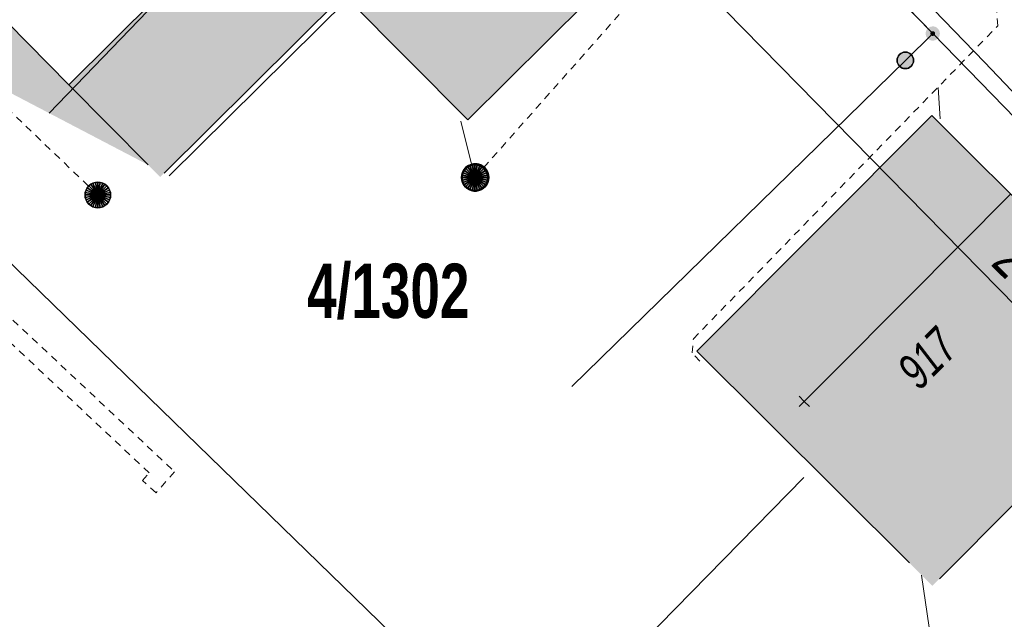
# Model space of a CAD drawing. Header units: metres. Extents: x 2695560 to 2696939, y 1260529 to 1262050.
# Tile 12 of 256: x 2695756 to 2695783, y 1260847 to 1260864. Entities that reach past the tile are written whole.
import ezdxf

# ---------------------------------------------------------------- set-up
doc = ezdxf.new("R2010")
doc.units = ezdxf.units.M
doc.linetypes.add('AUSGEZOGEN', pattern=[0])
doc.linetypes.add('VERDECKT2_S2', pattern=[0.36, 0.2, -0.16])
for name, color, linetype in [('XR$1$AV_Flächen (EO)', 7, 'AUSGEZOGEN'), ('XR$1$AV_Gebäudeflächen (BB)', 7, 'AUSGEZOGEN'), ('XR$1$AV_Gebäudeflächen ut.', 7, 'AUSGEZOGEN'), ('XR$1$AV_Grenzpunkte', 7, 'AUSGEZOGEN'), ('XR$1$AV_Grundstück-Nr.', 7, 'AUSGEZOGEN'), ('XR$1$AV_Haus-Nr.', 7, 'AUSGEZOGEN'), ('XR$1$AV_Linien (BB)', 7, 'AUSGEZOGEN'), ('XR$1$AV_Versicherung-Nr.', 7, 'AUSGEZOGEN'), ('XR$1$AW_LK_Schachtdeckel', 24, 'AUSGEZOGEN'), ('XR$1$Liegenschaftsgrenzen', 7, 'AUSGEZOGEN'), ('XR$1$PFAV', 255, 'AUSGEZOGEN'), ('XR$1$PFAW', 255, 'AUSGEZOGEN'), ('XR$1$RP_Abstandslinie', 7, 'AUSGEZOGEN')]:
    doc.layers.add(name, color=color, linetype=linetype)
for name, color, linetype, lineweight in [('XR$2$ABW-Linie-R-genau', 4, 'AUSGEZOGEN', 18), ('XR$2$ABW-Linie-R-ungenau', 4, 'VERDECKT2_S2', 18), ('XR$2$ABW-Punkt', 6, 'AUSGEZOGEN', 18), ('XR$2$ELE-LinieFlaeche-ungenau', 1, 'VERDECKT2_S2', 18), ('XR$2$KOM-Linie-U-genau', 91, 'AUSGEZOGEN', 18), ('XR$2$KOM-Punkt-U', 91, 'AUSGEZOGEN', 18)]:
    doc.layers.add(name, color=color, linetype=linetype, lineweight=lineweight)
doc.styles.add('ARIAL', font='arial.ttf')

# ---------------------------------------------------------------- blocks, each defined once
blk = doc.blocks.new('BWAV20')
at = {"true_color": 0x000000, "transparency": 33554687}
blk.add_hatch(color=18, dxfattribs=at).paths.add_polyline_path([(0.167, 0), (0.163, 0.034), (0.153, 0.066), (0.137, 0.095), (0.115, 0.121), (0.088, 0.141), (0.058, 0.156), (0.025, 0.165), (-0.008, 0.166), (-0.042, 0.161), (-0.073, 0.15), (-0.102, 0.132), (-0.126, 0.109), (-0.146, 0.081), (-0.159, 0.05), (-0.166, 0.017), (-0.166, -0.017), (-0.159, -0.05), (-0.146, -0.081), (-0.126, -0.109), (-0.102, -0.132), (-0.073, -0.15), (-0.042, -0.161), (-0.008, -0.166), (0.025, -0.165), (0.058, -0.156), (0.088, -0.141), (0.115, -0.121), (0.137, -0.095), (0.153, -0.066), (0.163, -0.034)])
at = {"layer": 'XR$1$PFAV', "transparency": 33554687}
blk.add_hatch(color=7, dxfattribs=at).paths.add_polyline_path([(0.5, 0), (0.49, 0.101), (0.459, 0.197), (0.41, 0.286), (0.344, 0.362), (0.264, 0.424), (0.174, 0.469), (0.076, 0.494), (-0.025, 0.499), (-0.125, 0.484), (-0.22, 0.449), (-0.306, 0.395), (-0.379, 0.326), (-0.437, 0.243), (-0.477, 0.15), (-0.497, 0.051), (-0.497, -0.051), (-0.477, -0.15), (-0.437, -0.243), (-0.379, -0.326), (-0.306, -0.395), (-0.22, -0.449), (-0.125, -0.484), (-0.025, -0.499), (0.076, -0.494), (0.174, -0.469), (0.264, -0.424), (0.344, -0.362), (0.41, -0.286), (0.459, -0.197), (0.49, -0.101)])
blk = doc.blocks.new('BAV15')
at = {"layer": 'XR$1$PFAV', "transparency": 33554687}
blk.add_hatch(color=7, dxfattribs=at).paths.add_polyline_path([(0.5, 0), (0.49, 0.101), (0.459, 0.197), (0.41, 0.286), (0.344, 0.362), (0.264, 0.424), (0.174, 0.469), (0.076, 0.494), (-0.025, 0.499), (-0.125, 0.484), (-0.22, 0.449), (-0.306, 0.395), (-0.379, 0.326), (-0.437, 0.243), (-0.477, 0.15), (-0.497, 0.051), (-0.497, -0.051), (-0.477, -0.15), (-0.437, -0.243), (-0.379, -0.326), (-0.306, -0.395), (-0.22, -0.449), (-0.125, -0.484), (-0.025, -0.499), (0.076, -0.494), (0.174, -0.469), (0.264, -0.424), (0.344, -0.362), (0.41, -0.286), (0.459, -0.197), (0.49, -0.101)])
at = {"color": 7, "transparency": 33554687}
for start, end in [(90, 270), (270, 90)]:
    blk.add_arc((0, 0), 0.5, start, end, dxfattribs=at)
at = {"layer": 'XR$1$PFAV', "transparency": 33554687}
blk.add_circle((0, 0), 0.5, dxfattribs=at)
blk = doc.blocks.new('BAW2082')
at = {"layer": 'XR$1$PFAW', "transparency": 33554687}
blk.add_hatch(color=7, dxfattribs=at).paths.add_polyline_path([(0.509, -0.003), (0.499, 0.098), (0.469, 0.194), (0.42, 0.283), (0.354, 0.359), (0.274, 0.421), (0.183, 0.466), (0.085, 0.491), (-0.016, 0.496), (-0.116, 0.481), (-0.211, 0.446), (-0.297, 0.392), (-0.37, 0.323), (-0.428, 0.24), (-0.468, 0.147), (-0.488, 0.047), (-0.488, -0.054), (-0.468, -0.153), (-0.428, -0.246), (-0.37, -0.329), (-0.297, -0.398), (-0.211, -0.452), (-0.116, -0.487), (-0.016, -0.502), (0.085, -0.497), (0.183, -0.472), (0.274, -0.427), (0.354, -0.366), (0.42, -0.289), (0.469, -0.2), (0.499, -0.104)])
at = {"transparency": 33554687}
for start, end in [(91.1948, 268.8052), (268.8052, 91.1948)]:
    blk.add_arc((0.01, 0), 0.5, start, end, dxfattribs=at)
at = {"layer": 'XR$1$PFAW', "transparency": 33554687}
blk.add_circle((0.009, -0.003), 0.5, dxfattribs=at)
blk = doc.blocks.new('KOM-UNBEKANNT-U')
at = {"layer": 'XR$2$KOM-Punkt-U', "linetype": 'AUSGEZOGEN', "lineweight": 20, "transparency": 33554687}
for p, q in [((0, 0, 2500), (-141, 141, 2500)), ((-141, -141, 2500), (0, 0, 2500)), ((0, 0, 2500), (141, 141, 2500)), ((141, -141, 2500), (0, 0, 2500))]:
    blk.add_line(p, q, dxfattribs=at)
blk = doc.blocks.new('ABW-NORMSCHACHT_WEITERE')
at = {"layer": 'XR$2$ABW-Punkt', "linetype": 'AUSGEZOGEN', "lineweight": 25, "transparency": 33554687}
for points in [[(-196, 39, 2500), (0, 0, 2500), (-200, 0, 2500)], [(-196, 39), (0, 0), (-200, 0)], [(-196, 39, 2500), (-196, 39), (-200, 0), (-200, 0, 2500)], [(-200, 0, 2500), (0, 0, 2500), (-196, -39, 2500)], [(-200, 0), (0, 0), (-196, -39)], [(-185, 77, 2500), (0, 0, 2500), (-196, 39, 2500)], [(-185, 77), (0, 0), (-196, 39)], [(-185, 77, 2500), (-185, 77), (-196, 39), (-196, 39, 2500)], [(-196, -39, 2500), (0, 0, 2500), (-185, -77, 2500)], [(-196, -39), (0, 0), (-185, -77)], [(-166, 111, 2500), (0, 0, 2500), (-185, 77, 2500)], [(-166, 111), (0, 0), (-185, 77)], [(-166, 111, 2500), (-166, 111), (-185, 77), (-185, 77, 2500)], [(-185, -77, 2500), (0, 0, 2500), (-166, -111, 2500)], [(-185, -77), (0, 0), (-166, -111)], [(-141, 141, 2500), (0, 0, 2500), (-166, 111, 2500)], [(-141, 141), (0, 0), (-166, 111)], [(-141, 141, 2500), (-141, 141), (-166, 111), (-166, 111, 2500)], [(-166, -111, 2500), (0, 0, 2500), (-141, -141, 2500)], [(-166, -111), (0, 0), (-141, -141)], [(-111, 166, 2500), (0, 0, 2500), (-141, 141, 2500)], [(-111, 166), (0, 0), (-141, 141)], [(-111, 166, 2500), (-111, 166), (-141, 141), (-141, 141, 2500)], [(-141, -141, 2500), (0, 0, 2500), (-111, -166, 2500)], [(-141, -141), (0, 0), (-111, -166)], [(-77, 185, 2500), (0, 0, 2500), (-111, 166, 2500)], [(-77, 185), (0, 0), (-111, 166)], [(-77, 185, 2500), (-77, 185), (-111, 166), (-111, 166, 2500)], [(-111, -166, 2500), (0, 0, 2500), (-77, -185, 2500)], [(-111, -166), (0, 0), (-77, -185)], [(-39, 196, 2500), (0, 0, 2500), (-77, 185, 2500)], [(-39, 196), (0, 0), (-77, 185)], [(-39, 196, 2500), (-39, 196), (-77, 185), (-77, 185, 2500)], [(-77, -185, 2500), (0, 0, 2500), (-39, -196, 2500)], [(-77, -185), (0, 0), (-39, -196)], [(0, 200, 2500), (0, 0, 2500), (-39, 196, 2500)], [(0, 200), (0, 0), (-39, 196)], [(0, 200, 2500), (0, 200), (-39, 196), (-39, 196, 2500)], [(-39, -196, 2500), (0, 0, 2500), (0, -200, 2500)], [(-39, -196), (0, 0), (0, -200)], [(39, 196, 2500), (0, 0, 2500), (0, 200, 2500)], [(39, 196), (0, 0), (0, 200)], [(39, 196, 2500), (39, 196), (0, 200), (0, 200, 2500)], [(77, 185, 2500), (0, 0, 2500), (39, 196, 2500)], [(77, 185), (0, 0), (39, 196)], [(111, 166, 2500), (0, 0, 2500), (77, 185, 2500)], [(111, 166), (0, 0), (77, 185)], [(141, 141, 2500), (0, 0, 2500), (111, 166, 2500)], [(141, 141), (0, 0), (111, 166)], [(166, 111, 2500), (0, 0, 2500), (141, 141, 2500)], [(166, 111), (0, 0), (141, 141)], [(185, 77, 2500), (0, 0, 2500), (166, 111, 2500)], [(185, 77), (0, 0), (166, 111)], [(196, 39, 2500), (0, 0, 2500), (185, 77, 2500)], [(196, 39), (0, 0), (185, 77)], [(200, 0, 2500), (0, 0, 2500), (196, 39, 2500)], [(200, 0), (0, 0), (196, 39)], [(0, -200, 2500), (0, 0, 2500), (39, -196, 2500)], [(39, -196, 2500), (0, 0, 2500), (77, -185, 2500)], [(77, -185, 2500), (0, 0, 2500), (111, -166, 2500)], [(111, -166, 2500), (0, 0, 2500), (141, -141, 2500)], [(141, -141, 2500), (0, 0, 2500), (166, -111, 2500)], [(166, -111, 2500), (0, 0, 2500), (185, -77, 2500)], [(185, -77, 2500), (0, 0, 2500), (196, -39, 2500)], [(196, -39, 2500), (0, 0, 2500), (200, 0, 2500)], [(0, -200), (0, 0), (39, -196)], [(39, -196), (0, 0), (77, -185)], [(77, -185), (0, 0), (111, -166)], [(111, -166), (0, 0), (141, -141)], [(141, -141), (0, 0), (166, -111)], [(166, -111), (0, 0), (185, -77)], [(185, -77), (0, 0), (196, -39)], [(196, -39), (0, 0), (200, 0)], [(77, 185, 2500), (77, 185), (39, 196), (39, 196, 2500)], [(111, 166, 2500), (111, 166), (77, 185), (77, 185, 2500)], [(141, 141, 2500), (141, 141), (111, 166), (111, 166, 2500)], [(166, 111, 2500), (166, 111), (141, 141), (141, 141, 2500)], [(185, 77, 2500), (185, 77), (166, 111), (166, 111, 2500)], [(196, 39, 2500), (196, 39), (185, 77), (185, 77, 2500)], [(200, 0, 2500), (200, 0), (196, 39), (196, 39, 2500)], [(-200, 0, 2500), (-200, 0), (-196, -39), (-196, -39, 2500)], [(-196, -39, 2500), (-196, -39), (-185, -77), (-185, -77, 2500)], [(-185, -77, 2500), (-185, -77), (-166, -111), (-166, -111, 2500)], [(-166, -111, 2500), (-166, -111), (-141, -141), (-141, -141, 2500)], [(-141, -141, 2500), (-141, -141), (-111, -166), (-111, -166, 2500)], [(-111, -166, 2500), (-111, -166), (-77, -185), (-77, -185, 2500)], [(-77, -185, 2500), (-77, -185), (-39, -196), (-39, -196, 2500)], [(-39, -196, 2500), (-39, -196), (0, -200), (0, -200, 2500)], [(0, -200, 2500), (0, -200), (39, -196), (39, -196, 2500)], [(39, -196, 2500), (39, -196), (77, -185), (77, -185, 2500)], [(77, -185, 2500), (77, -185), (111, -166), (111, -166, 2500)], [(111, -166, 2500), (111, -166), (141, -141), (141, -141, 2500)], [(141, -141, 2500), (141, -141), (166, -111), (166, -111, 2500)], [(166, -111, 2500), (166, -111), (185, -77), (185, -77, 2500)], [(185, -77, 2500), (185, -77), (196, -39), (196, -39, 2500)], [(196, -39, 2500), (196, -39), (200, 0), (200, 0, 2500)]]:
    blk.add_3dface(points, dxfattribs=at)
blk = doc.blocks.new('ABW-DECKEL')
at = {"layer": 'XR$2$ABW-Punkt', "linetype": 'AUSGEZOGEN', "lineweight": 25, "transparency": 33554687}
for points in [[(-194, 291, 2500), (0, 0, 2500), (-247, 247, 2500)], [(-194, 291), (0, 0), (-247, 247)], [(-194, 291, 2500), (-194, 291), (-247, 247), (-247, 247, 2500)], [(-134, 323, 2500), (0, 0, 2500), (-194, 291, 2500)], [(-134, 323), (0, 0), (-194, 291)], [(-134, 323, 2500), (-134, 323), (-194, 291), (-194, 291, 2500)], [(-68, 343, 2500), (0, 0, 2500), (-134, 323, 2500)], [(-68, 343), (0, 0), (-134, 323)], [(-68, 343, 2500), (-68, 343), (-134, 323), (-134, 323, 2500)], [(0, 350, 2500), (0, 0, 2500), (-68, 343, 2500)], [(0, 350), (0, 0), (-68, 343)], [(0, 350, 2500), (0, 350), (-68, 343), (-68, 343, 2500)], [(68, 343, 2500), (0, 0, 2500), (0, 350, 2500)], [(68, 343), (0, 0), (0, 350)], [(68, 343, 2500), (68, 343), (0, 350), (0, 350, 2500)], [(134, 323, 2500), (0, 0, 2500), (68, 343, 2500)], [(134, 323), (0, 0), (68, 343)], [(194, 291, 2500), (0, 0, 2500), (134, 323, 2500)], [(194, 291), (0, 0), (134, 323)], [(247, 247, 2500), (0, 0, 2500), (194, 291, 2500)], [(247, 247), (0, 0), (194, 291)], [(134, 323, 2500), (134, 323), (68, 343), (68, 343, 2500)], [(194, 291, 2500), (194, 291), (134, 323), (134, 323, 2500)], [(247, 247, 2500), (247, 247), (194, 291), (194, 291, 2500)], [(-343, 68, 2500), (0, 0, 2500), (-350, 0, 2500)], [(-343, 68), (0, 0), (-350, 0)], [(-343, 68, 2500), (-343, 68), (-350, 0), (-350, 0, 2500)], [(-350, 0, 2500), (0, 0, 2500), (-343, -68, 2500)], [(-350, 0), (0, 0), (-343, -68)], [(-323, 134, 2500), (0, 0, 2500), (-343, 68, 2500)], [(-323, 134), (0, 0), (-343, 68)], [(-323, 134, 2500), (-323, 134), (-343, 68), (-343, 68, 2500)], [(-343, -68, 2500), (0, 0, 2500), (-323, -134, 2500)], [(-343, -68), (0, 0), (-323, -134)], [(-291, 194, 2500), (0, 0, 2500), (-323, 134, 2500)], [(-291, 194), (0, 0), (-323, 134)], [(-291, 194, 2500), (-291, 194), (-323, 134), (-323, 134, 2500)], [(-323, -134, 2500), (0, 0, 2500), (-291, -194, 2500)], [(-323, -134), (0, 0), (-291, -194)], [(-247, 247, 2500), (0, 0, 2500), (-291, 194, 2500)], [(-247, 247), (0, 0), (-291, 194)], [(-247, 247, 2500), (-247, 247), (-291, 194), (-291, 194, 2500)], [(-291, -194, 2500), (0, 0, 2500), (-247, -247, 2500)], [(-291, -194), (0, 0), (-247, -247)], [(-247, -247, 2500), (0, 0, 2500), (-194, -291, 2500)], [(-247, -247), (0, 0), (-194, -291)], [(-194, -291, 2500), (0, 0, 2500), (-134, -323, 2500)], [(-194, -291), (0, 0), (-134, -323)], [(-134, -323, 2500), (0, 0, 2500), (-68, -343, 2500)], [(-134, -323), (0, 0), (-68, -343)], [(-68, -343, 2500), (0, 0, 2500), (0, -350, 2500)], [(-68, -343), (0, 0), (0, -350)], [(291, 194, 2500), (0, 0, 2500), (247, 247, 2500)], [(291, 194), (0, 0), (247, 247)], [(323, 134, 2500), (0, 0, 2500), (291, 194, 2500)], [(323, 134), (0, 0), (291, 194)], [(343, 68, 2500), (0, 0, 2500), (323, 134, 2500)], [(343, 68), (0, 0), (323, 134)], [(350, 0, 2500), (0, 0, 2500), (343, 68, 2500)], [(350, 0), (0, 0), (343, 68)], [(0, -350, 2500), (0, 0, 2500), (68, -343, 2500)], [(68, -343, 2500), (0, 0, 2500), (134, -323, 2500)], [(134, -323, 2500), (0, 0, 2500), (194, -291, 2500)], [(194, -291, 2500), (0, 0, 2500), (247, -247, 2500)], [(247, -247, 2500), (0, 0, 2500), (291, -194, 2500)], [(291, -194, 2500), (0, 0, 2500), (323, -134, 2500)], [(323, -134, 2500), (0, 0, 2500), (343, -68, 2500)], [(343, -68, 2500), (0, 0, 2500), (350, 0, 2500)], [(0, -350), (0, 0), (68, -343)], [(68, -343), (0, 0), (134, -323)], [(134, -323), (0, 0), (194, -291)], [(194, -291), (0, 0), (247, -247)], [(247, -247), (0, 0), (291, -194)], [(291, -194), (0, 0), (323, -134)], [(323, -134), (0, 0), (343, -68)], [(343, -68), (0, 0), (350, 0)], [(291, 194, 2500), (291, 194), (247, 247), (247, 247, 2500)], [(323, 134, 2500), (323, 134), (291, 194), (291, 194, 2500)], [(343, 68, 2500), (343, 68), (323, 134), (323, 134, 2500)], [(350, 0, 2500), (350, 0), (343, 68), (343, 68, 2500)], [(-350, 0, 2500), (-350, 0), (-343, -68), (-343, -68, 2500)], [(-343, -68, 2500), (-343, -68), (-323, -134), (-323, -134, 2500)], [(-323, -134, 2500), (-323, -134), (-291, -194), (-291, -194, 2500)], [(-291, -194, 2500), (-291, -194), (-247, -247), (-247, -247, 2500)], [(-247, -247, 2500), (-247, -247), (-194, -291), (-194, -291, 2500)], [(194, -291, 2500), (194, -291), (247, -247), (247, -247, 2500)], [(247, -247, 2500), (247, -247), (291, -194), (291, -194, 2500)], [(291, -194, 2500), (291, -194), (323, -134), (323, -134, 2500)], [(323, -134, 2500), (323, -134), (343, -68), (343, -68, 2500)], [(343, -68, 2500), (343, -68), (350, 0), (350, 0, 2500)], [(-194, -291, 2500), (-194, -291), (-134, -323), (-134, -323, 2500)], [(-134, -323, 2500), (-134, -323), (-68, -343), (-68, -343, 2500)], [(-68, -343, 2500), (-68, -343), (0, -350), (0, -350, 2500)], [(0, -350, 2500), (0, -350), (68, -343), (68, -343, 2500)], [(68, -343, 2500), (68, -343), (134, -323), (134, -323, 2500)], [(134, -323, 2500), (134, -323), (194, -291), (194, -291, 2500)]]:
    blk.add_3dface(points, dxfattribs=at)

msp = doc.modelspace()

# ---------------------------------------------------------------- hatches: boundary and pattern name
at = {"layer": 'XR$1$AV_Gebäudeflächen (BB)', "true_color": 0xd2d2d2, "transparency": 33554687}
for points in [[(2695770.447, 1260869.595), (2695765.018, 1260864.202), (2695768.304, 1260860.894), (2695773.724, 1260866.278), (2695773.581, 1260866.422), (2695774.582, 1260867.417), (2695773.648, 1260868.357), (2695772.656, 1260867.371)], [(2695754.462, 1260862.319), (2695759.556, 1260859.657), (2695757.388, 1260861.85), (2695755.707, 1260863.55)], [(2695781.012, 1260848.146), (2695787.436, 1260854.591), (2695780.995, 1260861.011), (2695774.571, 1260854.566)]]:
    msp.add_hatch(color=254, dxfattribs=at).paths.add_polyline_path(points)
at = {"layer": 'XR$1$AV_Gebäudeflächen ut.', "true_color": 0xf5f5f5, "transparency": 33554687}
msp.add_hatch(color=7, dxfattribs=at).paths.add_polyline_path([(2695759.884, 1260859.325), (2695764.906, 1260864.314), (2695762.404, 1260866.833), (2695757.388, 1260861.85)])

# ---------------------------------------------------------------- linework, layer by layer
at = {"layer": 'XR$1$AV_Flächen (EO)', "color": 7, "linetype": 'AUSGEZOGEN', "transparency": 33554687}
for p, q in [((2695762.404, 1260866.833), (2695757.388, 1260861.85)), ((2695759.99, 1260859.43), (2695764.906, 1260864.314)), ((2695757.388, 1260861.85), (2695759.556, 1260859.657))]:
    msp.add_line(p, q, dxfattribs=at)
at = {"layer": 'XR$1$AV_Linien (BB)', "color": 7, "linetype": 'AUSGEZOGEN', "transparency": 33554687}
for points in [[(2695793.324, 1260850.617), (2695793.04, 1260850.91), (2695781.022, 1260863.25), (2695772.651, 1260871.844), (2695767.99, 1260876.63)], [(2695770.447, 1260869.595), (2695772.656, 1260867.371), (2695773.648, 1260868.357), (2695774.582, 1260867.417), (2695773.581, 1260866.422), (2695773.724, 1260866.278), (2695768.304, 1260860.894), (2695765.018, 1260864.202)], [(2695754.462, 1260862.319), (2695755.707, 1260863.55), (2695757.388, 1260861.85), (2695759.556, 1260859.657)], [(2695780.382, 1260848.774), (2695774.571, 1260854.566), (2695780.995, 1260861.011), (2695787.436, 1260854.591), (2695781.208, 1260848.343)]]:
    msp.add_lwpolyline(points, dxfattribs=at)
at = {"layer": 'XR$1$Liegenschaftsgrenzen', "color": 7, "linetype": 'AUSGEZOGEN', "transparency": 33554687}
msp.add_line((2695772.651, 1260871.844), (2695781.022, 1260863.25), dxfattribs=at)
for points in [[(2695772.651, 1260871.844), (2695771.946, 1260871.125), (2695770.447, 1260869.595), (2695765.018, 1260864.202), (2695760.13, 1260859.357)], [(2695781.022, 1260863.25), (2695780.272, 1260862.517), (2695771.145, 1260853.601)], [(2695781.022, 1260863.25), (2695793.04, 1260850.91), (2695797.218, 1260846.602)]]:
    msp.add_lwpolyline(points, dxfattribs=at)
at = {"layer": 'XR$1$RP_Abstandslinie', "color": 7, "linetype": 'AUSGEZOGEN', "transparency": 33554687}
msp.add_lwpolyline([(2695800.545, 1260838.238), (2695793.27, 1260845.64), (2695767.38, 1260872), (2695756.843, 1260861.074)], dxfattribs=at)
at = {"layer": 'XR$2$ABW-Linie-R-genau', "linetype": 'AUSGEZOGEN', "transparency": 33554687}
for p, q in [((2695781.229, 1260860.914), (2695781.166, 1260861.771)), ((2695768.108, 1260860.857), (2695768.493, 1260859.311))]:
    msp.add_line(p, q, dxfattribs=at)
at = {"layer": 'XR$2$ABW-Linie-R-ungenau', "linetype": 'VERDECKT2_S2', "transparency": 33554687}
msp.add_line((2695758.177, 1260858.836), (2695754.495, 1260862.356), dxfattribs=at)
for points in [[(2695768.493, 1260859.311), (2695777.186, 1260869.12), (2695777.233, 1260869.567)], [(2695774.649, 1260854.294), (2695774.442, 1260854.516), (2695774.472, 1260854.904), (2695782.802, 1260863.463), (2695782.764, 1260863.942)]]:
    msp.add_lwpolyline(points, dxfattribs=at)
at = {"layer": 'XR$2$ELE-LinieFlaeche-ungenau', "linetype": 'VERDECKT2_S2', "transparency": 33554687}
msp.add_lwpolyline([(2695759.398, 1260851.025), (2695759.582, 1260851.235), (2695745.798, 1260864.165), (2695746.14, 1260864.529), (2695760.278, 1260851.267), (2695759.772, 1260850.695), (2695759.398, 1260851.025)], close=True, dxfattribs=at)
at = {"layer": 'XR$2$KOM-Linie-U-genau', "linetype": 'AUSGEZOGEN', "transparency": 33554687}
for p, q in [((2695783.152, 1260858.859), (2695780.328, 1260856.026)), ((2695769.847, 1260843.321), (2695777.497, 1260851.111))]:
    msp.add_line(p, q, dxfattribs=at)
for points in [[(2695768.107, 1260877.641), (2695768.572, 1260876.788), (2695782.439, 1260862.464), (2695784.476, 1260860.33)], [(2695766.437, 1260874.911), (2695752.307, 1260860.351), (2695769.847, 1260843.321)], [(2695780.328, 1260856.026), (2695778.211, 1260853.901), (2695777.505, 1260853.193)], [(2695780.711, 1260848.443), (2695781.078, 1260845.948), (2695789.497, 1260838.948), (2695793.931, 1260843.531)]]:
    msp.add_lwpolyline(points, dxfattribs=at)

# ---------------------------------------------------------------- block references
at = {"layer": 'XR$1$AV_Grenzpunkte', "color": 7, "linetype": 'AUSGEZOGEN', "lineweight": -3, "transparency": 33554687}
for name, p, xscale, yscale in [('BWAV20', (2695781.022, 1260863.25), 0.3899999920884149, 0.3899999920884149), ('BAV15', (2695780.272, 1260862.517), 0.4549999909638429, 0.4549999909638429)]:
    msp.add_blockref(name, p, dxfattribs=dict(at, xscale=xscale, yscale=yscale))
at = {"layer": 'XR$1$AW_LK_Schachtdeckel', "color": 24, "linetype": 'AUSGEZOGEN', "lineweight": -3, "transparency": 33554687, "xscale": 0.7499999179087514, "yscale": 0.7499999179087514, "rotation": 50.93334961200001}
msp.add_blockref('BAW2082', (2695768.496, 1260859.31), dxfattribs=at)
at = {"layer": 'XR$2$ABW-Punkt', "color": 6, "linetype": 'AUSGEZOGEN', "lineweight": 18, "transparency": 33554687, "xscale": 0.001, "yscale": 0.001, "zscale": 0.001, "rotation": 360}
for name, p in [('ABW-DECKEL', (2695768.493, 1260859.311)), ('ABW-NORMSCHACHT_WEITERE', (2695768.493, 1260859.311)), ('ABW-DECKEL', (2695758.177, 1260858.836)), ('ABW-NORMSCHACHT_WEITERE', (2695758.177, 1260858.836))]:
    msp.add_blockref(name, p, dxfattribs=at)
at = {"layer": 'XR$2$KOM-Punkt-U', "color": 91, "linetype": 'AUSGEZOGEN', "lineweight": 18, "transparency": 33554687, "xscale": 0.001, "yscale": 0.001, "zscale": 0.001}
msp.add_blockref('KOM-UNBEKANNT-U', (2695777.505, 1260853.193), dxfattribs=at)

# ---------------------------------------------------------------- texts
at = {"layer": 'XR$1$AV_Grundstück-Nr.', "color": 7, "transparency": 33554687, "insert": (2695766.124, 1260856.195), "char_height": 1.48491, "width": 4.98214, "attachment_point": 5, "style": 'ARIAL'}
msp.add_mtext('\\A1;{\\fArial|i0|b1;\\H1.484908;\\W0.700000;\\C7;4/1302}\\P', dxfattribs=at)
at = {"layer": 'XR$1$AV_Haus-Nr.', "color": 7, "transparency": 33554687, "insert": (2695783.856, 1260857.316), "char_height": 1.1621, "width": 1.68109, "attachment_point": 2, "rotation": 315.0936, "style": 'ARIAL'}
msp.add_mtext('\\W0.70;20', dxfattribs=at)
at = {"layer": 'XR$1$AV_Versicherung-Nr.', "color": 7, "transparency": 33554687, "insert": (2695780.878, 1260854.367), "char_height": 0.96842, "width": 1.92219, "attachment_point": 5, "rotation": 45.0954, "style": 'ARIAL'}
msp.add_mtext('\\A1;{\\fArial|i1|b0;\\H0.968418;\\W0.700000;\\C7;917}\\P', dxfattribs=at)

doc.saveas('drawing.dxf')
